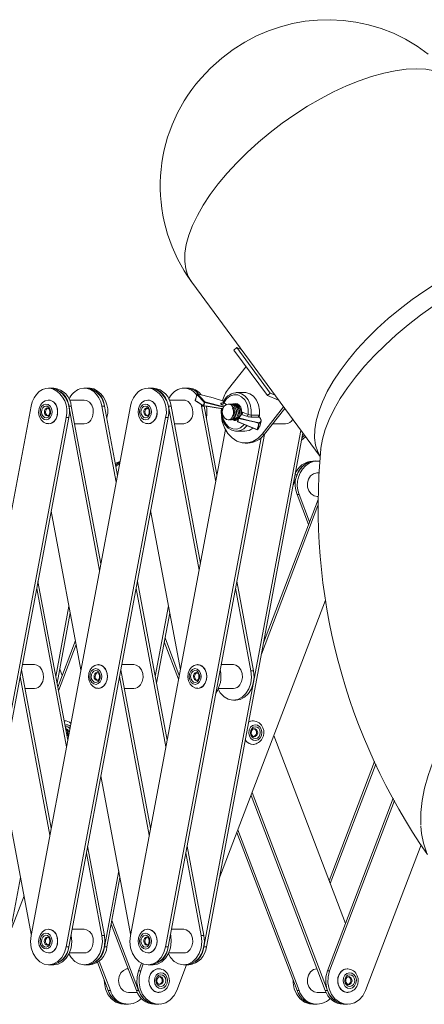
# Model space of a CAD drawing. Header units: millimetres. Extents: x -481 to 407, y 16 to 1448.
# Tile 7 of 11: x 81 to 183, y 32 to 282. Entities that reach past the tile are written whole.
import ezdxf

# ---------------------------------------------------------------- set-up
doc = ezdxf.new("R2010")
doc.units = ezdxf.units.MM

msp = doc.modelspace()

# ---------------------------------------------------------------- linework, layer by layer
at = {"color": 7, "linetype": 'Continuous', "lineweight": 15}
for p, q in [((124.31, 215.09), (156.82, 170.98)), ((135.71, 198.57), (135, 197.9)), ((143.49, 186.39), (135, 197.9)), ((144.2, 187.05), (135.71, 198.57)), ((136.82, 198.11), (135.71, 198.57)), ((138.07, 193.75), (133.62, 188.13)), ((88.73, 188.27), (88.08, 188.27)), ((89.37, 188.27), (88.73, 188.27)), ((89.18, 188.09), (89.82, 188.09)), ((97.76, 188.27), (97.12, 188.27)), ((98.41, 188.27), (97.78, 188.27)), ((98.86, 188.09), (99.5, 188.09)), ((113.9, 188.26), (113.26, 188.26)), ((114.62, 188.29), (113.97, 188.29)), ((114.35, 188.09), (114.99, 188.09)), ((123, 188.29), (122.36, 188.29)), ((123.58, 188.26), (123.4, 188.26)), ((135.47, 187.14), (135.65, 187.15)), ((137.78, 187.15), (135.65, 187.15)), ((144.2, 187.05), (143.49, 186.39)), ((145.31, 186.6), (144.2, 187.05)), ((97.12, 185.27), (93.34, 185.27)), ((122.29, 185.26), (118.6, 185.26)), ((125.25, 185.03), (127.31, 183.8)), ((143.49, 186.39), (146.32, 185.23)), ((83.63, 183.7), (58.46, 49.69)), ((108.8, 183.7), (83.63, 49.69)), ((100.99, 142.11), (93.18, 183.7)), ((93.18, 183.7), (93.83, 183.7)), ((101.31, 143.83), (93.83, 183.7)), ((105.18, 164.44), (101.57, 183.7)), ((101.57, 183.7), (102.21, 183.7)), ((105.51, 166.15), (102.21, 183.7)), ((126.17, 142.19), (118.43, 183.71)), ((118.43, 183.71), (119.07, 183.71)), ((126.5, 143.92), (119.07, 183.71)), ((126.81, 183.71), (126.69, 184.24)), ((130.38, 164.59), (126.81, 183.71)), ((126.81, 183.71), (127.46, 183.71)), ((130.7, 166.31), (127.46, 183.71)), ((131.84, 183.1), (131.84, 183.02)), ((133.95, 184.26), (133.58, 184.26)), ((134.66, 184.26), (134.35, 184.26)), ((134.63, 183.21), (134.84, 183.4)), ((134.72, 183.25), (134.91, 183.37)), ((135, 183.4), (134.84, 183.4)), ((135.05, 183.03), (134.91, 183.37)), ((135.37, 184.26), (135.06, 184.26)), ((135.78, 184.26), (135.77, 184.26)), ((136.91, 181.9), (136.96, 182.12)), ((137.3, 182.1), (138.64, 181.64)), ((147.58, 183.52), (142.11, 176.62)), ((142.75, 176.62), (147.89, 183.1)), ((67.36, 46.82), (92.54, 180.83)), ((68.01, 46.82), (93.18, 180.83)), ((92.53, 46.82), (117.71, 180.83)), ((92.54, 180.83), (93.18, 180.83)), ((93.18, 46.82), (118.35, 180.83)), ((102.8, 180.55), (102.86, 180.83)), ((117.71, 180.83), (118.35, 180.83)), ((128.01, 180.74), (128.03, 180.83)), ((133.58, 180.26), (133.6, 180.26)), ((133.6, 180.28), (133.78, 180.28)), ((133.99, 180.26), (134.31, 180.26)), ((134.7, 180.26), (135.02, 180.26)), ((135.41, 180.26), (135.73, 180.26)), ((135.91, 179.87), (135.91, 179.87)), ((135.97, 179.75), (140.86, 177.72)), ((138.22, 181.16), (136.88, 181.62)), ((139.33, 181.47), (141.16, 181.47)), ((141.44, 180.9), (139.61, 180.9)), ((141.44, 180.92), (141.44, 180.9)), ((94.66, 179.27), (97.12, 179.27)), ((132.86, 177.78), (108.8, 49.68)), ((119.9, 179.26), (122.29, 179.26)), ((127.38, 46.82), (151.94, 177.6)), ((135.65, 177.38), (137.78, 177.38)), ((135.82, 177.38), (135.65, 177.38)), ((140.92, 177.78), (140.86, 177.72)), ((141.41, 179.44), (141.42, 179.36)), ((144.85, 179.26), (148.1, 179.26)), ((117.7, 46.82), (141.91, 175.73)), ((118.35, 46.82), (142.72, 176.57)), ((128.02, 46.82), (152.46, 176.9)), ((142.11, 176.62), (142.75, 176.62)), ((152.86, 176.35), (152.23, 175.69)), ((137.86, 174.37), (138.51, 174.37)), ((156.96, 172.69), (156.98, 172.85)), ((155.55, 169.83), (155, 169.83)), ((156.1, 169.83), (155.55, 169.83)), ((105.66, 169.3), (105, 168.86)), ((106.14, 169.53), (105.66, 169.3)), ((154.02, 169.29), (153.47, 169.29)), ((150.98, 166.32), (149.97, 163.65)), ((156.53, 166.83), (156.1, 166.83)), ((156.29, 160.08), (142.48, 123.8)), ((151.53, 161.35), (150.98, 161.35)), ((150.98, 161.35), (153.88, 153.74)), ((151.53, 161.35), (154.16, 154.46)), ((156.1, 160.83), (156.3, 160.83)), ((88.73, 157.13), (96.27, 116.97)), ((113.92, 157.26), (121.44, 116.98)), ((156.28, 158.6), (141.95, 120.96)), ((92.6, 97.43), (85.06, 137.58)), ((92.92, 99.15), (85.38, 139.3)), ((117.77, 97.44), (110.23, 137.58)), ((118.09, 99.15), (110.55, 139.3)), ((139.32, 116.68), (135.41, 137.65)), ((139.96, 116.68), (135.73, 139.37)), ((89.89, 115.26), (93.24, 133.09)), ((115.06, 115.26), (118.42, 133.14)), ((131.22, 63.84), (158.16, 134.58)), ((90.22, 113.54), (93.57, 131.37)), ((115.39, 113.54), (118.75, 131.42)), ((117.55, 125.03), (121.16, 115.53)), ((94.88, 124.36), (90.4, 112.58)), ((95.06, 123.39), (90.58, 111.62)), ((117.36, 124.07), (120.98, 114.56)), ((84.53, 118.26), (81.43, 118.26)), ((109.7, 118.26), (106.6, 118.26)), ((134.87, 118.26), (131.76, 118.26)), ((88.4, 75.11), (80.86, 115.26)), ((88.73, 76.82), (81.19, 116.98)), ((91.52, 115.52), (90.89, 117.15)), ((113.57, 75.11), (106.03, 115.26)), ((113.9, 76.83), (106.36, 116.97)), ((131.58, 116.68), (131.52, 116.97)), ((139.32, 116.68), (139.96, 116.68)), ((82.07, 112.26), (84.53, 112.26)), ((107.24, 112.26), (109.7, 112.26)), ((131.1, 112.26), (134.87, 112.26)), ((134.87, 109.26), (135.51, 109.26)), ((92.06, 104.04), (92, 104.04)), ((92.16, 104.04), (92, 104.04)), ((163.23, 52.72), (145.11, 100.32)), ((170.61, 93.74), (159.11, 63.54)), ((170.92, 93.1), (159.39, 62.82)), ((76.14, 90.12), (83.68, 49.97)), ((101.31, 90.12), (108.85, 49.97)), ((139.33, 85.13), (158.12, 35.76)), ((139.6, 85.85), (158.66, 35.76)), ((175.31, 84.44), (158.66, 40.74)), ((175.63, 83.85), (159.21, 40.74)), ((135.76, 75.75), (150.98, 35.76)), ((136.03, 76.47), (151.53, 35.76)), ((168.34, 35.76), (182.39, 72.65)), ((101.56, 49.69), (97.64, 70.58)), ((102.21, 49.69), (97.96, 72.3)), ((126.73, 49.68), (122.81, 70.58)), ((127.38, 49.68), (123.13, 72.3)), ((102.21, 46.82), (105.83, 66.08)), ((77.68, 46.82), (80.98, 64.36)), ((102.85, 46.82), (106.15, 64.36)), ((78.42, 50.73), (81.85, 59.74)), ((103.93, 52.53), (110.31, 35.77)), ((104.11, 53.49), (110.85, 35.77)), ((93.82, 49.69), (93.77, 49.97)), ((97.11, 51.25), (94.01, 51.25)), ((118.99, 49.68), (118.94, 49.97)), ((122.28, 51.25), (119.18, 51.25)), ((101.56, 49.69), (102.21, 49.69)), ((126.73, 49.68), (127.38, 49.68)), ((92.53, 46.82), (93.18, 46.82)), ((93.34, 45.25), (97.11, 45.25)), ((102.21, 46.82), (102.85, 46.82)), ((117.7, 46.82), (118.35, 46.82)), ((118.51, 45.25), (122.28, 45.25)), ((127.38, 46.82), (128.02, 46.82)), ((100.46, 42.89), (103.17, 35.77)), ((100.88, 43.21), (103.72, 35.77)), ((111.59, 42.66), (110.86, 40.74)), ((112.06, 42.46), (111.4, 40.74)), ((88.08, 42.25), (89.37, 42.25)), ((97.11, 42.25), (98.4, 42.25)), ((111.4, 40.74), (110.86, 40.74)), ((113.25, 42.25), (114.54, 42.25)), ((120.53, 35.77), (123, 42.25)), ((122.28, 42.25), (123.57, 42.25)), ((159.21, 40.74), (158.66, 40.74)), ((103.72, 35.77), (103.17, 35.77)), ((108.28, 35.25), (110.53, 35.25)), ((110.85, 35.77), (110.31, 35.77)), ((151.53, 35.76), (150.98, 35.76)), ((156.09, 35.25), (158.34, 35.25)), ((158.66, 35.76), (158.12, 35.76)), ((107.18, 32.25), (108.28, 32.25)), ((114.87, 32.25), (115.97, 32.25)), ((154.99, 32.25), (156.09, 32.25)), ((162.68, 32.25), (163.78, 32.25))]:
    msp.add_line(p, q, dxfattribs=at)
at = {"color": 8, "linetype": 'Continuous', "lineweight": 15}
for p, q in [((124.17, 188.09), (124.67, 188.09)), ((127.61, 184.78), (132.44, 183.53)), ((132.46, 184.54), (133.09, 184.16)), ((131.92, 184.5), (132.15, 184.5)), ((132.55, 183.74), (131.98, 184.08)), ((132.12, 182.85), (132.01, 182.89)), ((102.75, 180.83), (102.86, 180.83)), ((127.99, 180.83), (128.03, 180.83)), ((106.1, 169.3), (105.66, 169.3)), ((150.98, 166.32), (150.47, 166.32)), ((131.47, 116.68), (131.58, 116.68)), ((93.01, 99.62), (92.84, 99.57)), ((93.72, 49.69), (93.82, 49.69)), ((118.89, 49.68), (118.99, 49.68))]:
    msp.add_line(p, q, dxfattribs=at)
at = {"color": 7, "linetype": 'Continuous', "lineweight": 15, "flags": 128}
for points in [[(184.2, 272.87), (181.38, 274.89), (178.44, 276.65), (175.39, 278.14), (172.26, 279.36), (169.08, 280.31), (165.86, 280.99), (162.63, 281.42), (159.4, 281.59), (156.19, 281.51), (153.01, 281.18), (149.87, 280.61), (146.77, 279.81), (143.72, 278.76), (140.71, 277.46), (137.74, 275.9), (134.8, 274.05), (131.9, 271.87), (129.06, 269.33), (126.68, 266.81), (125.39, 265.26)], [(89.18, 188.09), (88.29, 188.26), (87.39, 188.2), (86.52, 187.91), (85.71, 187.4), (84.99, 186.69), (84.39, 185.82), (83.93, 184.81), (83.63, 183.7)], [(89.82, 188.09), (88.93, 188.26), (88.73, 188.27)], [(101.57, 183.7), (101.27, 184.81), (100.81, 185.82), (100.21, 186.69), (99.49, 187.4), (98.68, 187.91), (97.81, 188.2), (96.91, 188.26), (96.02, 188.09)], [(98.86, 188.09), (97.97, 188.26), (97.76, 188.27)], [(99.5, 188.09), (98.61, 188.26), (98.41, 188.27)], [(114.35, 188.09), (113.46, 188.26), (112.56, 188.2), (111.69, 187.9), (110.88, 187.4), (110.16, 186.69), (109.56, 185.82), (109.1, 184.81), (108.8, 183.7)], [(118.43, 183.71), (118.13, 184.82), (117.67, 185.83), (117.07, 186.71), (116.35, 187.42), (115.54, 187.92), (114.67, 188.22), (113.77, 188.28), (113.57, 188.26)], [(114.99, 188.09), (114.11, 188.26), (113.9, 188.26)], [(124.67, 188.09), (123.78, 188.26), (123.58, 188.26)], [(141.44, 181.34), (141.49, 182.72), (141.25, 184.06), (140.72, 185.26), (139.97, 186.22), (139.03, 186.86), (138, 187.14), (137.78, 187.15)], [(88.09, 185.25), (88.01, 185.26), (87.21, 185.08), (86.52, 184.63), (85.99, 183.96), (85.65, 183.1), (85.56, 182.14), (85.73, 181.17), (86.17, 180.3), (86.77, 179.7), (87.49, 179.35), (88.08, 179.3)], [(89.71, 180.15), (90.16, 181), (90.37, 182.01), (90.3, 183.05), (89.96, 183.99), (89.4, 184.73), (88.67, 185.16), (87.99, 185.26)], [(98.74, 180.15), (99.19, 181), (99.4, 182.01), (99.33, 183.05), (98.99, 183.99), (98.43, 184.73), (97.7, 185.16), (97.12, 185.27)], [(113.26, 185.25), (113.18, 185.26), (112.38, 185.08), (111.69, 184.63), (111.16, 183.96), (110.83, 183.1), (110.73, 182.14), (110.9, 181.17), (111.34, 180.29), (111.94, 179.7), (112.66, 179.35), (113.25, 179.3)], [(115.55, 182.26), (115.41, 183.29), (115.01, 184.19), (114.4, 184.86), (113.65, 185.22), (113.18, 185.26)], [(124.58, 182.26), (124.44, 183.29), (124.04, 184.19), (123.43, 184.86), (122.68, 185.22), (122.29, 185.26)], [(125.2, 185.14), (125.2, 185.14), (125.2, 185.14), (125.21, 185.13)], [(125.21, 185.13), (125.28, 185.09), (125.59, 184.9), (126.81, 184.17), (127.27, 183.9)], [(127.49, 184.71), (127.42, 184.78), (127.15, 185.08), (126.05, 186.29), (125.65, 186.73)], [(125.76, 186.81), (125.76, 186.81), (125.77, 186.81)], [(125.77, 186.81), (126.69, 185.8), (127.61, 184.78)], [(138.64, 181.64), (138.63, 182.97), (138.32, 184.24), (137.73, 185.32), (136.92, 186.12), (135.96, 186.57), (134.95, 186.62), (133.97, 186.27), (133.11, 185.56), (132.46, 184.54)], [(88.82, 183.11), (88.47, 183.74), (87.96, 184.15), (87.37, 184.26), (86.79, 184.08), (86.31, 183.61), (86, 182.95), (85.91, 182.17), (86.06, 181.42), (86.41, 180.79), (86.92, 180.38), (87.51, 180.27), (88.09, 180.45), (88.57, 180.92), (88.88, 181.59), (88.97, 182.36), (88.82, 183.11)], [(88.48, 182.9), (88.58, 182.33), (88.52, 181.76), (88.29, 181.25), (87.93, 180.91), (87.49, 180.77), (87.05, 180.85), (86.67, 181.16), (86.4, 181.63), (86.29, 182.2), (86.36, 182.78), (86.59, 183.28), (86.95, 183.62), (87.39, 183.76), (87.83, 183.68), (88.21, 183.37), (88.48, 182.9)], [(88.33, 182.73), (88.39, 182.49), (88.4, 182.13), (88.33, 181.79), (88.18, 181.52), (88, 181.34), (87.82, 181.27), (87.76, 181.28)], [(88.08, 179.27), (88.68, 179.37), (89.4, 179.81), (89.96, 180.55), (90.3, 181.5), (90.37, 182.53), (90.16, 183.54)], [(113.99, 183.11), (113.64, 183.74), (113.13, 184.15), (112.54, 184.26), (111.96, 184.07), (111.48, 183.61), (111.17, 182.94), (111.08, 182.17), (111.23, 181.41), (111.58, 180.79), (112.09, 180.38), (112.68, 180.27), (113.26, 180.45), (113.74, 180.92), (114.05, 181.58), (114.14, 182.36), (113.99, 183.11)], [(113.65, 182.9), (113.75, 182.33), (113.69, 181.75), (113.46, 181.25), (113.1, 180.91), (112.66, 180.77), (112.22, 180.85), (111.84, 181.16), (111.57, 181.63), (111.47, 182.2), (111.53, 182.77), (111.76, 183.28), (112.12, 183.62), (112.56, 183.76), (113, 183.67), (113.38, 183.37), (113.65, 182.9)], [(113.5, 182.73), (113.56, 182.49), (113.57, 182.13), (113.5, 181.79), (113.35, 181.51), (113.17, 181.34), (112.99, 181.27), (112.93, 181.28)], [(113.25, 179.26), (113.85, 179.37), (114.57, 179.81), (115.14, 180.55), (115.47, 181.49), (115.54, 182.53), (115.33, 183.54)], [(132.2, 183.05), (130.52, 183.31), (127.34, 183.79)], [(131.98, 184.08), (131.84, 184.18), (131.7, 184.31), (131.67, 184.41), (131.75, 184.48), (131.92, 184.5)], [(131.85, 183.12), (131.8, 182.46), (131.88, 181.22), (132.22, 180.04), (132.78, 179), (133.53, 178.17), (134.44, 177.62), (135.42, 177.39), (135.83, 177.42)], [(134.84, 183.4), (134.37, 183.98), (133.76, 184.25), (133.12, 184.17), (132.56, 183.76), (132.19, 183.08), (132.05, 182.25), (132.19, 181.43), (132.58, 180.76), (133.14, 180.35), (133.78, 180.28)], [(134.31, 180.28), (134.38, 180.27), (134.84, 180.41), (135.24, 180.77), (135.52, 181.3), (135.65, 181.93), (135.62, 182.61), (135.4, 183.24), (135.04, 183.77), (134.57, 184.12), (134.02, 184.26), (133.95, 184.25)], [(135, 183.4), (135.24, 182.87), (135.35, 182.2), (135.28, 181.54), (135.05, 180.96), (134.7, 180.53), (134.25, 180.3), (133.99, 180.29)], [(134.09, 184.21), (134.45, 184.26), (134.99, 184.11), (135.46, 183.74), (135.81, 183.21), (136.02, 182.57), (136.05, 181.9), (135.91, 181.26), (135.62, 180.75), (135.21, 180.4), (134.75, 180.27), (134.47, 180.32)], [(134.66, 180.36), (134.87, 180.27), (135.34, 180.32), (135.78, 180.58), (136.12, 181.04), (136.32, 181.63), (136.36, 182.3), (136.23, 182.96), (135.93, 183.55), (135.5, 183.98), (134.98, 184.23), (134.66, 184.24)], [(134.71, 184.27), (134.83, 184.33), (135.36, 184.43), (135.88, 184.3), (136.35, 183.96), (136.71, 183.45), (136.93, 182.81), (136.97, 182.11)], [(134.81, 184.23), (134.85, 184.25), (135.41, 184.22), (135.92, 183.96), (136.35, 183.52), (136.64, 182.93), (136.76, 182.27), (136.71, 181.6), (136.63, 181.36)], [(135.5, 184.21), (135.97, 184.1), (136.44, 183.79)], [(136.97, 182.11), (136.89, 181.85), (136.85, 181.77)], [(136.96, 182.12), (136.95, 182.12), (136.94, 182.12), (136.94, 182.12), (136.94, 182.11), (136.94, 182.11), (136.95, 182.11), (136.96, 182.11), (136.97, 182.11)], [(136.97, 182.11), (137.06, 182.13), (137.3, 182.1)], [(131.87, 180.83), (132.06, 179.87), (132.63, 178.24), (133.46, 176.82), (134.52, 175.68), (135.74, 174.87), (137.07, 174.44), (138.44, 174.41), (139.78, 174.78), (141.02, 175.53), (142.11, 176.62)], [(135.39, 180.2), (135.86, 180.29), (135.95, 180.33)], [(135.98, 179.82), (136.16, 179.74), (136.89, 179.44), (139.79, 178.24), (140.87, 177.79)], [(136.81, 181.64), (136.22, 180.8), (136.15, 180.7)], [(141.31, 179.4), (141.12, 179.44), (140.36, 179.63), (137.33, 180.36), (136.2, 180.63)], [(136.88, 181.62), (136.59, 181.22), (136.25, 180.74)], [(136.25, 180.74), (138.81, 180.12), (141.35, 179.51)], [(136.88, 181.62), (136.85, 181.65), (136.81, 181.64)], [(141.16, 181.47), (141.34, 181.42), (141.44, 181.34)], [(141.35, 179.51), (141.72, 179.79), (141.86, 180.16), (141.69, 180.61), (141.44, 180.9)], [(141.44, 181.34), (141.43, 181.14), (141.42, 180.94)], [(141.44, 180.93), (141.43, 180.94), (141.42, 180.95)], [(141.68, 180.59), (141.76, 180.5), (141.94, 180.05), (141.8, 179.67), (141.43, 179.39)], [(141.53, 178.54), (141.77, 179.26), (141.92, 179.93)], [(140.99, 177.78), (141.19, 177.96), (141.47, 178.56)], [(153.15, 175.96), (152.55, 175.41), (152.12, 175.11)], [(106.18, 169.71), (105.43, 169.46), (104.94, 169.2)], [(106.09, 169.23), (105.36, 168.71), (105.08, 168.45)], [(156.1, 166.83), (156.02, 166.83), (155.17, 166.62), (154.43, 166.08), (153.89, 165.26), (153.62, 164.27), (153.64, 163.23), (153.96, 162.26), (154.54, 161.48), (155.31, 160.99), (156.1, 160.83)], [(86.15, 113.14), (86.61, 114), (86.81, 115), (86.74, 116.04), (86.4, 116.98), (85.84, 117.72), (85.12, 118.16), (84.53, 118.26)], [(100.68, 118.24), (100.6, 118.26), (99.79, 118.07), (99.1, 117.62), (98.57, 116.95), (98.24, 116.09), (98.14, 115.13), (98.31, 114.16), (98.75, 113.29), (99.35, 112.69), (100.07, 112.34), (100.66, 112.29)], [(101.41, 116.11), (101.05, 116.73), (100.54, 117.14), (99.95, 117.26), (99.37, 117.07), (98.89, 116.61), (98.59, 115.94), (98.5, 115.17), (98.64, 114.41), (98.99, 113.78), (99.5, 113.38), (100.09, 113.26), (100.67, 113.45), (101.15, 113.91), (101.46, 114.58), (101.55, 115.35), (101.41, 116.11)], [(102.29, 113.14), (102.75, 113.99), (102.95, 115), (102.88, 116.04), (102.54, 116.98), (101.98, 117.72), (101.26, 118.16), (100.57, 118.25)], [(111.32, 113.14), (111.78, 113.99), (111.98, 115), (111.91, 116.04), (111.57, 116.98), (111.01, 117.72), (110.29, 118.16), (109.7, 118.26)], [(125.84, 118.24), (125.76, 118.26), (124.96, 118.07), (124.27, 117.62), (123.74, 116.95), (123.41, 116.09), (123.31, 115.13), (123.48, 114.16), (123.92, 113.29), (124.52, 112.69), (125.24, 112.34), (125.83, 112.29)], [(126.57, 116.11), (126.22, 116.73), (125.71, 117.14), (125.12, 117.25), (124.54, 117.07), (124.06, 116.6), (123.75, 115.94), (123.66, 115.17), (123.81, 114.41), (124.16, 113.78), (124.67, 113.38), (125.26, 113.26), (125.84, 113.45), (126.32, 113.91), (126.63, 114.58), (126.72, 115.35), (126.57, 116.11)], [(127.46, 113.14), (127.91, 113.99), (128.12, 115), (128.05, 116.04), (127.71, 116.98), (127.15, 117.72), (126.42, 118.16), (125.74, 118.25)], [(136.49, 113.14), (136.95, 113.99), (137.15, 115), (137.08, 116.04), (136.74, 116.98), (136.18, 117.72), (135.46, 118.16), (134.87, 118.26)], [(101.06, 115.89), (101.17, 115.33), (101.1, 114.75), (100.87, 114.25), (100.51, 113.9), (100.07, 113.76), (99.63, 113.85), (99.25, 114.15), (98.98, 114.62), (98.88, 115.19), (98.94, 115.77), (99.18, 116.27), (99.54, 116.62), (99.97, 116.76), (100.41, 116.67), (100.79, 116.37), (101.06, 115.89)], [(100.91, 115.73), (100.97, 115.48), (100.98, 115.12), (100.91, 114.78), (100.76, 114.51), (100.58, 114.33), (100.4, 114.26), (100.34, 114.27)], [(100.66, 112.26), (101.27, 112.36), (101.99, 112.8), (102.55, 113.54), (102.88, 114.49), (102.95, 115.53), (102.74, 116.53)], [(126.23, 115.89), (126.33, 115.33), (126.27, 114.75), (126.04, 114.25), (125.68, 113.9), (125.24, 113.76), (124.8, 113.85), (124.42, 114.15), (124.15, 114.62), (124.04, 115.19), (124.11, 115.77), (124.34, 116.27), (124.7, 116.61), (125.14, 116.76), (125.58, 116.67), (125.96, 116.36), (126.23, 115.89)], [(126.08, 115.72), (126.14, 115.48), (126.15, 115.12), (126.08, 114.78), (125.93, 114.51), (125.75, 114.33), (125.57, 114.26), (125.51, 114.27)], [(125.83, 112.26), (126.43, 112.36), (127.15, 112.8), (127.72, 113.54), (128.05, 114.49), (128.12, 115.52), (127.91, 116.53)], [(131, 112.04), (131.55, 111.11), (132.49, 110.13), (133.58, 109.5), (134.76, 109.26), (135.95, 109.43), (137.07, 109.99), (138.03, 110.92), (138.78, 112.14), (139.27, 113.57), (139.45, 115.12), (139.32, 116.68)], [(135.51, 109.26), (136.6, 109.43), (137.71, 109.99), (138.68, 110.92), (139.43, 112.14), (139.91, 113.57), (140.09, 115.12), (139.96, 116.68)], [(182.31, 77.65), (182.29, 78.01), (182.31, 80.84), (182.63, 83.83), (183.25, 86.96), (184.17, 90.21), (185.39, 93.58), (186.89, 97.04), (188.68, 100.58), (190.74, 104.19), (193.06, 107.85), (195.64, 111.55), (198.47, 115.26)], [(139.88, 104.04), (139.22, 103.94), (138.71, 103.7)], [(141.94, 101.89), (141.55, 102.52), (140.99, 102.92), (140.35, 103.04), (139.71, 102.85), (139.19, 102.39), (138.85, 101.72), (138.75, 100.95), (138.91, 100.19), (139.3, 99.56), (139.86, 99.16), (140.5, 99.04), (141.13, 99.23), (141.66, 99.69), (142, 100.36), (142.09, 101.13), (141.94, 101.89)], [(141.56, 101.68), (141.68, 101.11), (141.6, 100.53), (141.35, 100.03), (140.96, 99.68), (140.48, 99.54), (140, 99.63), (139.58, 99.93), (139.29, 100.41), (139.17, 100.97), (139.25, 101.55), (139.5, 102.05), (139.89, 102.4), (140.37, 102.54), (140.85, 102.45), (141.27, 102.15), (141.56, 101.68)], [(92.38, 102.04), (92.38, 102.04), (92.66, 101.95), (92.87, 101.75), (93.01, 101.5)], [(92.82, 101.47), (92.63, 101.78), (92.39, 101.97)], [(140.14, 100.05), (139.88, 100.11), (139.65, 100.3), (139.49, 100.56), (139.4, 100.91), (139.42, 101.27), (139.53, 101.6), (139.71, 101.85), (139.93, 102), (140.19, 102.04), (140.47, 101.94), (140.68, 101.74), (140.82, 101.5)], [(182.29, 77.4), (182.46, 75.5), (182.96, 73.06), (183.73, 70.79)], [(88.09, 51.24), (88.01, 51.25), (87.2, 51.07), (86.52, 50.62), (85.99, 49.95), (85.65, 49.09), (85.55, 48.13), (85.72, 47.16), (86.17, 46.29), (86.77, 45.69), (87.49, 45.34), (88.08, 45.29)], [(88.82, 49.1), (88.47, 49.73), (87.95, 50.14), (87.37, 50.25), (86.79, 50.06), (86.31, 49.6), (86, 48.93), (85.91, 48.16), (86.05, 47.41), (86.41, 46.78), (86.92, 46.37), (87.51, 46.26), (88.08, 46.44), (88.56, 46.91), (88.87, 47.57), (88.96, 48.35), (88.82, 49.1)], [(89.7, 46.14), (90.16, 46.99), (90.36, 48), (90.29, 49.04), (89.96, 49.98), (89.39, 50.71), (88.67, 51.15), (87.98, 51.25)], [(98.74, 46.14), (99.19, 46.99), (99.4, 48), (99.32, 49.04), (98.99, 49.98), (98.42, 50.71), (97.7, 51.15), (97.11, 51.25)], [(113.26, 51.24), (113.18, 51.25), (112.37, 51.07), (111.69, 50.62), (111.16, 49.94), (110.82, 49.09), (110.72, 48.12), (110.89, 47.15), (111.34, 46.28), (111.93, 45.68), (112.66, 45.33), (113.25, 45.29)], [(113.99, 49.1), (113.63, 49.73), (113.12, 50.13), (112.53, 50.25), (111.96, 50.06), (111.48, 49.6), (111.17, 48.93), (111.08, 48.16), (111.22, 47.4), (111.57, 46.78), (112.09, 46.37), (112.67, 46.25), (113.25, 46.44), (113.73, 46.9), (114.04, 47.57), (114.13, 48.34), (113.99, 49.1)], [(114.87, 46.14), (115.33, 46.99), (115.53, 48), (115.46, 49.03), (115.13, 49.98), (114.56, 50.71), (113.84, 51.15), (113.15, 51.25)], [(123.9, 46.14), (124.36, 46.99), (124.56, 48), (124.49, 49.03), (124.16, 49.98), (123.59, 50.71), (122.87, 51.15), (122.28, 51.25)], [(83.63, 49.69), (83.5, 48.13), (83.68, 46.58), (84.16, 45.15), (84.91, 43.92), (85.87, 43), (86.99, 42.43), (88.18, 42.26), (89.36, 42.49), (90.45, 43.12), (91.39, 44.1), (92.1, 45.36), (92.53, 46.82)], [(88.47, 48.89), (88.58, 48.32), (88.51, 47.74), (88.28, 47.24), (87.92, 46.9), (87.49, 46.76), (87.05, 46.84), (86.66, 47.15), (86.4, 47.62), (86.29, 48.19), (86.36, 48.76), (86.59, 49.27), (86.95, 49.61), (87.38, 49.75), (87.82, 49.66), (88.21, 49.36), (88.47, 48.89)], [(88.32, 48.72), (88.39, 48.48), (88.4, 48.12), (88.32, 47.78), (88.18, 47.5), (88, 47.33), (87.81, 47.26), (87.75, 47.27)], [(88.08, 45.25), (88.68, 45.36), (89.4, 45.8), (89.96, 46.54), (90.3, 47.48), (90.36, 48.52), (90.16, 49.53)], [(89.37, 42.25), (90.46, 42.43), (91.58, 43), (92.54, 43.92), (93.29, 45.15), (93.77, 46.58), (93.95, 48.13), (93.82, 49.69)], [(93.24, 45.04), (93.8, 44.1), (94.74, 43.12), (95.83, 42.49), (97.02, 42.26), (98.21, 42.43), (99.32, 43), (100.29, 43.92), (101.03, 45.15), (101.51, 46.58), (101.7, 48.13), (101.56, 49.69)], [(97.76, 42.25), (98.85, 42.43), (99.97, 43), (100.93, 43.92), (101.68, 45.15), (102.16, 46.58), (102.34, 48.13), (102.21, 49.69)], [(108.8, 49.68), (108.67, 48.13), (108.85, 46.58), (109.33, 45.15), (110.08, 43.92), (111.04, 43), (112.16, 42.43), (113.35, 42.25), (114.53, 42.49), (115.62, 43.12), (116.56, 44.1), (117.27, 45.36), (117.7, 46.82)], [(113.64, 48.89), (113.75, 48.32), (113.68, 47.74), (113.45, 47.24), (113.09, 46.89), (112.66, 46.75), (112.22, 46.84), (111.83, 47.14), (111.57, 47.62), (111.46, 48.18), (111.53, 48.76), (111.76, 49.26), (112.12, 49.61), (112.55, 49.75), (112.99, 49.66), (113.38, 49.36), (113.64, 48.89)], [(113.49, 48.72), (113.56, 48.48), (113.57, 48.12), (113.49, 47.78), (113.35, 47.5), (113.17, 47.33), (112.98, 47.26), (112.92, 47.27)], [(113.25, 45.25), (113.85, 45.36), (114.57, 45.8), (115.13, 46.54), (115.47, 47.48), (115.53, 48.52), (115.33, 49.53)], [(114.54, 42.25), (115.63, 42.43), (116.75, 43), (117.71, 43.92), (118.46, 45.15), (118.94, 46.58), (119.12, 48.13), (118.99, 49.68)], [(118.41, 45.04), (118.97, 44.1), (119.91, 43.12), (121, 42.49), (122.19, 42.25), (123.38, 42.43), (124.49, 43), (125.45, 43.92), (126.2, 45.15), (126.68, 46.58), (126.86, 48.13), (126.73, 49.68)], [(122.93, 42.25), (124.02, 42.43), (125.14, 43), (126.1, 43.92), (126.85, 45.15), (127.33, 46.58), (127.51, 48.13), (127.38, 49.68)], [(108.22, 41.25), (107.84, 41.21), (107.03, 40.85), (106.36, 40.18), (105.92, 39.28), (105.77, 38.25), (105.92, 37.23), (106.36, 36.33), (107.03, 35.66), (107.84, 35.3), (108.28, 35.25)], [(110.86, 40.74), (110.47, 39.24), (110.43, 37.68), (110.72, 36.15), (111.34, 34.77), (112.23, 33.62), (113.34, 32.79), (114.59, 32.34), (115.42, 32.25)], [(111.4, 40.74), (111.02, 39.24), (110.98, 37.68), (111.27, 36.15), (111.89, 34.77), (112.78, 33.62), (113.89, 32.79), (115.14, 32.34), (116.45, 32.28), (117.72, 32.63), (118.88, 33.37), (119.84, 34.44), (120.53, 35.77)], [(116.06, 41.25), (115.53, 41.21), (114.71, 40.85), (114.05, 40.18), (113.61, 39.28), (113.46, 38.25), (113.61, 37.23), (114.05, 36.33), (114.71, 35.66), (115.53, 35.3), (116.32, 35.28)], [(115.97, 41.25), (115.31, 41.15), (114.52, 40.71), (113.91, 39.97), (113.54, 39.02), (113.47, 37.99), (113.7, 36.98), (114.2, 36.13), (114.91, 35.53), (115.75, 35.26), (115.99, 35.25)], [(118.03, 39.1), (117.64, 39.73), (117.08, 40.13), (116.44, 40.25), (115.81, 40.06), (115.28, 39.6), (114.94, 38.93), (114.85, 38.16), (115, 37.4), (115.39, 36.78), (115.95, 36.37), (116.59, 36.26), (117.23, 36.44), (117.75, 36.91), (118.09, 37.57), (118.19, 38.34), (118.03, 39.1)], [(156.03, 41.25), (156.02, 41.25), (155.16, 41.04), (154.42, 40.49), (153.88, 39.67), (153.61, 38.68), (153.63, 37.64), (153.96, 36.68), (154.53, 35.9), (155.3, 35.4), (156.09, 35.25)], [(158.66, 40.74), (158.28, 39.24), (158.24, 37.67), (158.53, 36.15), (159.15, 34.77), (160.04, 33.62), (161.15, 32.79), (162.4, 32.33), (163.23, 32.25)], [(159.21, 40.74), (158.83, 39.24), (158.79, 37.67), (159.08, 36.15), (159.69, 34.77), (160.59, 33.62), (161.7, 32.79), (162.95, 32.33), (164.26, 32.28), (165.53, 32.63), (166.69, 33.37), (167.65, 34.43), (168.34, 35.76)], [(163.78, 41.25), (163.12, 41.15), (162.33, 40.7), (161.72, 39.97), (161.35, 39.02), (161.28, 37.98), (161.51, 36.98), (162.01, 36.12), (162.72, 35.53), (163.56, 35.26), (163.8, 35.25)], [(163.88, 41.25), (163.7, 41.25), (162.85, 41.04), (162.11, 40.49), (161.57, 39.67), (161.3, 38.68), (161.32, 37.64), (161.64, 36.68), (162.22, 35.9), (162.99, 35.4), (163.85, 35.25), (163.87, 35.25)], [(165.84, 39.1), (165.45, 39.73), (164.89, 40.13), (164.25, 40.25), (163.62, 40.06), (163.09, 39.6), (162.75, 38.93), (162.66, 38.16), (162.81, 37.4), (163.2, 36.77), (163.76, 36.37), (164.4, 36.25), (165.04, 36.44), (165.56, 36.9), (165.9, 37.57), (166, 38.34), (165.84, 39.1)], [(102.17, 38.39), (102.19, 37.68), (102.48, 36.15), (103.1, 34.77), (103.99, 33.62), (105.1, 32.79), (106.35, 32.34), (107.18, 32.25)], [(117.65, 38.89), (117.77, 38.32), (117.7, 37.74), (117.44, 37.24), (117.05, 36.9), (116.57, 36.75), (116.09, 36.84), (115.67, 37.15), (115.38, 37.62), (115.26, 38.18), (115.34, 38.76), (115.59, 39.26), (115.98, 39.61), (116.46, 39.75), (116.94, 39.66), (117.36, 39.36), (117.65, 38.89)], [(116.23, 37.26), (115.97, 37.32), (115.75, 37.51), (115.58, 37.77), (115.49, 38.12), (115.51, 38.49), (115.62, 38.81), (115.8, 39.06), (116.03, 39.21), (116.29, 39.25), (116.56, 39.16), (116.78, 38.96), (116.91, 38.71)], [(149.98, 38.39), (150, 37.67), (150.29, 36.15), (150.91, 34.77), (151.8, 33.62), (152.91, 32.79), (154.16, 32.33), (154.99, 32.25)], [(165.46, 38.89), (165.58, 38.32), (165.51, 37.74), (165.25, 37.24), (164.86, 36.89), (164.38, 36.75), (163.9, 36.84), (163.48, 37.14), (163.19, 37.61), (163.07, 38.18), (163.15, 38.76), (163.4, 39.26), (163.79, 39.61), (164.27, 39.75), (164.75, 39.66), (165.17, 39.36), (165.46, 38.89)], [(164.04, 37.26), (163.78, 37.32), (163.55, 37.5), (163.39, 37.77), (163.3, 38.12), (163.32, 38.48), (163.43, 38.81), (163.61, 39.06), (163.84, 39.21), (164.1, 39.25), (164.37, 39.15), (164.58, 38.95), (164.72, 38.7)]]:
    msp.add_lwpolyline(points, dxfattribs=at)
at = {"color": 8, "linetype": 'Continuous', "lineweight": 15, "flags": 128}
for points in [[(131.03, 240.01), (133.27, 242.7), (135.73, 245.37), (138.38, 247.99), (141.2, 250.54), (144.16, 253.01), (147.24, 255.36), (150.42, 257.58), (153.66, 259.65), (156.94, 261.56), (160.22, 263.28), (163.49, 264.8), (166.72, 266.11), (169.87, 267.2), (172.92, 268.06), (175.85, 268.67), (178.62, 269.04), (181.22, 269.17), (183.62, 269.04), (185.8, 268.67), (187.75, 268.06), (189.44, 267.2), (190.87, 266.11), (191.93, 264.93)], [(124.31, 215.09), (124.22, 215.22), (123.36, 216.74), (122.8, 218.46), (122.53, 220.37), (122.58, 222.44), (122.92, 224.66), (123.57, 227.01), (124.51, 229.48), (125.74, 232.03), (127.24, 234.65), (129.01, 237.32), (131.03, 240.01)], [(163.91, 195.39), (166.16, 198.08), (168.62, 200.74), (171.27, 203.37), (174.09, 205.92), (177.05, 208.38), (180.13, 210.74), (183.31, 212.96), (186.55, 215.03), (189.83, 216.93), (193.11, 218.66), (196.38, 220.18), (199.61, 221.49), (202.76, 222.58), (205.81, 223.43), (208.73, 224.05), (211.51, 224.42), (214.11, 224.54), (216.51, 224.42), (218.69, 224.05), (220.64, 223.43), (222.33, 222.58), (223.76, 221.49), (224.27, 220.97)], [(165.81, 191.07), (168.09, 193.81), (170.58, 196.52), (173.27, 199.2), (176.12, 201.8), (179.12, 204.32), (182.24, 206.74), (185.45, 209.02), (188.74, 211.17), (192.07, 213.15), (195.41, 214.95), (198.75, 216.56), (202.05, 217.97), (205.29, 219.16), (208.43, 220.12), (211.47, 220.85), (214.36, 221.34), (217.09, 221.58), (219.64, 221.58), (221.98, 221.34), (222.61, 221.22)], [(156.82, 171.03), (156.25, 172.12), (155.68, 173.84), (155.42, 175.74), (155.47, 177.82), (155.81, 180.04), (156.46, 182.39), (157.4, 184.85), (158.63, 187.41), (160.13, 190.03), (161.9, 192.7), (163.91, 195.39)], [(156.98, 172.85), (157, 173.12), (157.41, 175.4), (158.12, 177.82), (159.11, 180.34), (160.39, 182.94), (161.94, 185.62), (163.75, 188.33), (165.81, 191.07)], [(135.65, 187.15), (135.89, 187.14), (136.9, 186.86), (137.82, 186.23), (138.57, 185.3), (139.1, 184.13), (139.35, 182.82), (139.33, 181.47)], [(132.37, 183.43), (130.69, 183.86), (127.6, 184.66)], [(132.3, 184.67), (132.29, 184.67), (132.31, 184.63), (132.38, 184.58), (132.46, 184.54)], [(87.77, 183.27), (87.73, 183.26), (87.44, 183.17), (87.2, 182.94), (87.04, 182.61), (87, 182.22), (87.07, 181.84), (87.25, 181.53), (87.5, 181.33), (87.76, 181.27)], [(112.94, 183.26), (112.9, 183.26), (112.61, 183.17), (112.37, 182.94), (112.21, 182.6), (112.17, 182.22), (112.24, 181.84), (112.42, 181.53), (112.67, 181.32), (112.93, 181.26)], [(127.35, 183.79), (127.35, 183.79), (127.35, 183.79), (127.36, 183.8), (127.36, 183.81), (127.37, 183.82), (127.37, 183.83), (127.38, 183.85), (127.38, 183.87)], [(127.38, 183.87), (127.57, 183.84), (128.34, 183.72), (131.38, 183.25), (132.23, 183.13)], [(132.01, 182.89), (131.9, 182.95), (131.85, 183), (131.85, 183.02)], [(132.01, 182.89), (132.02, 181.56), (132.33, 180.29), (132.92, 179.21), (133.73, 178.41), (134.69, 177.96), (135.7, 177.91), (136.68, 178.25), (137.54, 178.97), (137.6, 179.05)], [(135.91, 179.87), (135.91, 179.87), (135.92, 179.86), (135.92, 179.85), (135.93, 179.85), (135.94, 179.84), (135.95, 179.83), (135.97, 179.83), (135.98, 179.82)], [(135.98, 179.82), (135.98, 179.8), (135.97, 179.79), (135.97, 179.77), (135.97, 179.76), (135.97, 179.75), (135.97, 179.75), (135.97, 179.75)], [(140.87, 177.79), (140.86, 177.78), (140.86, 177.76), (140.85, 177.75), (140.85, 177.73), (140.85, 177.73), (140.86, 177.72), (140.86, 177.72)], [(100.35, 116.26), (100.31, 116.26), (100.02, 116.16), (99.78, 115.93), (99.63, 115.6), (99.58, 115.21), (99.65, 114.83), (99.83, 114.52), (100.09, 114.32), (100.34, 114.26)], [(125.52, 116.26), (125.48, 116.26), (125.19, 116.16), (124.95, 115.93), (124.79, 115.6), (124.75, 115.21), (124.82, 114.83), (125, 114.52), (125.25, 114.32), (125.51, 114.26)], [(87.76, 49.25), (87.72, 49.25), (87.43, 49.16), (87.19, 48.93), (87.04, 48.59), (86.99, 48.21), (87.07, 47.83), (87.24, 47.52), (87.5, 47.31), (87.75, 47.25)], [(112.93, 49.25), (112.89, 49.25), (112.6, 49.16), (112.36, 48.93), (112.21, 48.59), (112.16, 48.21), (112.24, 47.83), (112.41, 47.51), (112.67, 47.31), (112.92, 47.25)]]:
    msp.add_lwpolyline(points, dxfattribs=at)
at = {"color": 7, "linetype": 'Continuous', "lineweight": 15}
for centre, radius, start, end in [((157.49, 239.5), 41.15, 141.248, 216.3304), ((88.27, 183.37), 4.92, 3.8352, 84.6929), ((86.48, 182.44), 6.26, 345.1556, 64.4897), ((88.92, 183.37), 4.92, 3.8352, 84.6929), ((87.13, 182.44), 6.26, 345.1556, 64.4897), ((97.71, 183.52), 4.88, 110.246, 156.2323), ((97.31, 183.37), 4.92, 3.8352, 84.6929), ((96.72, 182.98), 5.54, 7.4137, 67.3491), ((96.8, 182.44), 6.26, 345.1556, 64.4897), ((111.65, 182.44), 6.26, 345.1552, 64.489), ((114.16, 183.39), 4.92, 3.768, 84.6737), ((112.3, 182.44), 6.26, 345.1552, 64.489), ((122.95, 183.54), 4.87, 110.1444, 156.2454), ((122.31, 184.26), 4, 34.172, 105.1181), ((122.89, 184.25), 4.04, 38.7101, 88.4552), ((123.21, 183.87), 4.46, 37.6629, 70.9394), ((140.58, 182.79), 8.77, 142.4978, 165.4502), ((135.81, 183.37), 3.75, 95.2485, 160.9743), ((87.94, 182.98), 2.29, 14.0903, 86.2062), ((113.11, 182.98), 2.29, 14.0903, 86.2062), ((125.3, 185.12), 0.1, 168.2509, 239.1785), ((138.21, 182.44), 13.28, 161.1105, 168.2877), ((138.32, 182.44), 13.33, 161.1105, 168.2877), ((125.74, 186.72), 0.1, 77.6144, 161.0697), ((125.75, 186.7), 0.109, 81.1124, 161.2886), ((112.54, 126.18), 62.06, 71.2966, 77.6902), ((134.49, 182.36), 7.38, 161.4508, 167.9474), ((134.45, 182.36), 7.23, 161.4508, 167.9474), ((127.6, 184.67), 0.109, 81.1158, 161.4484), ((127.65, 184.91), 0.261, 231.7975, 258.3375), ((127.42, 184.74), 0.199, 336.3602, 12.8313), ((131.85, 184.7), 0.63, 281.5732, 345.0099), ((131.98, 184.77), 0.318, 283.4447, 344.3332), ((88.37, 182.26), 1.08, 114.6021, 243.8702), ((87.66, 182.58), 0.682, 13.255, 81.508), ((113.54, 182.26), 1.08, 114.6021, 243.8702), ((112.84, 182.58), 0.682, 13.255, 81.508), ((112.86, 181.94), 2.71, 278.4132, 6.8189), ((121.89, 181.94), 2.71, 278.4132, 6.8189), ((127.43, 184.23), 0.369, 244.1447, 262.5774), ((127.36, 183.89), 0.1, 239.1803, 261.3019), ((120.37, 182.26), 7.79, 349.4098, 10.7881), ((132.75, 182.01), 2.15, 320.8945, 7.5975), ((132.13, 182.02), 2.77, 5.6459, 25.5051), ((133.14, 182.16), 1.92, 322.686, 34.604), ((132.95, 182.11), 1.95, 331.3029, 5.3231), ((135.02, 183.2), 0.199, 94.3404, 124.5206), ((135.39, 183.07), 1.25, 57.6193, 109.6768), ((135.48, 183.06), 1.2, 37.0556, 95.0633), ((134.35, 182.18), 2.1, 299.8284, 50.1884), ((136.75, 182.15), 0.546, 283.1817, 354.9438), ((88.04, 181.28), 2.02, 271.2793, 325.7656), ((97.07, 181.28), 2.02, 271.2793, 325.7656), ((133.58, 181.38), 1.12, 280.3041, 319.0457), ((133.74, 181.24), 0.904, 280.6348, 319.4869), ((135.32, 181.41), 1.31, 242.5019, 301.3065), ((135.47, 181.16), 0.9, 246.0238, 324.4212), ((129.06, 182.17), 7.23, 341.4508, 347.9474), ((136.01, 179.84), 0.1, 161.4176, 247.4833), ((128.98, 182.17), 7.38, 341.4508, 347.9474), ((136.23, 180.64), 0.1, 144.5847, 167.917), ((136.4, 180.61), 0.2, 140.2592, 174.509), ((135.37, 182.1), 1.52, 340.9397, 347.0966), ((137.06, 181.74), 0.212, 157.2168, 172.8954), ((138.1, 181.69), 0.546, 283.1817, 354.9438), ((139.8, 185.82), 4.92, 251.3369, 267.8363), ((139.41, 183.22), 1.75, 244.167, 267.5217), ((139.84, 181.37), 0.516, 168.6861, 244.0347), ((141.66, 181.37), 0.516, 168.6861, 244.0347), ((147.97, 181.45), 2.19, 273.3282, 330.9569), ((137.71, 180.55), 3.17, 271.1268, 310.1564), ((140.9, 177.81), 0.1, 247.4839, 309.0873), ((128.31, 182.09), 13.28, 341.1105, 348.2877), ((140.95, 177.95), 0.179, 241.585, 281.0678), ((140.9, 177.8), 0.0914, 309.1681, 341.2598), ((128.37, 182.09), 13.33, 341.1105, 348.2877), ((141.5, 179.38), 0.199, 140.2359, 174.4744), ((141.39, 179.66), 0.279, 251.8971, 277.0904), ((141.33, 179.41), 0.102, 348.3812, 76.3779), ((138.36, 179.78), 5.41, 271.5252, 324.1701), ((310.5, 158.35), 154.17, 174.5739, 214.8879), ((155.24, 164.81), 5.03, 92.7893, 160.6046), ((155.8, 164.79), 5.06, 92.8712, 162.3014), ((155.56, 165.53), 4.31, 90.1258, 118.9827), ((156.1, 165.55), 4.28, 81.8387, 119.0351), ((107.91, 165.14), 4.73, 112.0355, 128.0971), ((156.99, 163.83), 6.5, 122.8024, 202.468), ((157.54, 163.83), 6.5, 122.8024, 202.468), ((100.52, 115.97), 2.29, 14.0903, 86.2062), ((125.69, 115.97), 2.29, 14.0903, 86.2062), ((100.95, 115.26), 1.08, 114.6021, 243.8702), ((100.25, 115.57), 0.682, 13.255, 81.508), ((126.12, 115.25), 1.08, 114.6021, 243.8702), ((125.42, 115.57), 0.682, 13.255, 81.508), ((124.43, 115.24), 7.29, 325.1837, 11.3674), ((84.48, 114.28), 2.02, 271.2793, 325.7656), ((100.62, 114.28), 2.02, 271.2793, 325.7656), ((109.65, 114.28), 2.02, 271.2793, 325.7656), ((125.79, 114.27), 2.02, 271.2793, 325.7656), ((134.82, 114.27), 2.02, 271.2793, 325.7656), ((92.25, 102.05), 1.98, 42.1458, 95.4185), ((139.88, 101.86), 2.18, 87.4959, 122.7382), ((139.86, 101.41), 2.6, 18.8675, 89.6481), ((139.63, 101.03), 2.96, 275.2486, 24.5953), ((92.3, 101.2), 0.843, 18.3137, 84.4911), ((91.75, 101.05), 1.15, 324.6468, 21.4817), ((92.09, 101.05), 1.09, 305.9499, 22.7995), ((139.76, 101.02), 0.98, 276.6639, 27.3864), ((139.82, 101.19), 0.858, 18.6349, 77.3162), ((140.04, 101.02), 0.979, 276.0649, 27.4406), ((140.11, 101.21), 0.838, 18.1943, 87.3044), ((139.95, 100.44), 2.39, 209.9069, 268.8636), ((139.92, 100.4), 2.35, 209.392, 271.1756), ((87.94, 48.97), 2.29, 14.0903, 86.2062), ((113.11, 48.97), 2.29, 14.0903, 86.2062), ((88.36, 48.25), 1.08, 114.6021, 243.8702), ((87.66, 48.57), 0.682, 13.255, 81.508), ((113.53, 48.25), 1.08, 114.6021, 243.8702), ((112.83, 48.56), 0.682, 13.255, 81.508), ((88.04, 47.27), 2.02, 271.2793, 325.7656), ((88.06, 47.35), 5.14, 277.4164, 354.0501), ((88.26, 47.16), 4.93, 275.4505, 356.016), ((97.07, 47.27), 2.02, 271.2793, 325.7656), ((97.29, 47.16), 4.93, 275.4505, 356.016), ((97.93, 47.16), 4.93, 275.4505, 356.016), ((113.2, 47.27), 2.02, 271.2793, 325.7656), ((113.23, 47.35), 5.14, 277.4165, 354.0526), ((113.43, 47.16), 4.93, 275.4511, 356.018), ((122.24, 47.27), 2.02, 271.2793, 325.7656), ((122.46, 47.16), 4.93, 275.4511, 356.018), ((123.1, 47.16), 4.93, 275.4511, 356.018), ((115.95, 38.63), 2.6, 18.8675, 89.6481), ((163.76, 38.62), 2.6, 18.8675, 89.6481), ((115.85, 38.23), 0.98, 276.6639, 27.3864), ((115.72, 38.24), 2.96, 275.2486, 24.5953), ((115.91, 38.4), 0.858, 18.6349, 77.3162), ((116.13, 38.23), 0.979, 276.0649, 27.4406), ((116.2, 38.42), 0.838, 18.1943, 87.3044), ((163.66, 38.22), 0.98, 276.6639, 27.3864), ((163.53, 38.23), 2.96, 275.2486, 24.5953), ((163.72, 38.4), 0.858, 18.6349, 77.3162), ((163.94, 38.22), 0.979, 276.0649, 27.4406), ((164.01, 38.41), 0.838, 18.1943, 87.3044), ((107.96, 37.28), 5.03, 197.4777, 267.3439), ((107.93, 37.23), 4.98, 197.1169, 267.7047), ((108.22, 36.96), 4.66, 194.8283, 316.1186), ((115.07, 37.23), 4.98, 197.1169, 267.7047), ((115.62, 37.23), 4.98, 197.1169, 267.7047), ((155.74, 37.23), 4.98, 197.1155, 267.7045), ((155.77, 37.27), 5.03, 197.4764, 267.3437), ((156.03, 36.95), 4.66, 194.8268, 316.1184), ((162.88, 37.23), 4.98, 197.1155, 267.7045), ((163.43, 37.23), 4.98, 197.1155, 267.7045)]:
    msp.add_arc(centre, radius, start, end, dxfattribs=at)
at = {"color": 8, "linetype": 'Continuous', "lineweight": 15}
for centre, radius, start, end in [((125.3, 185.11), 0.0905, 166.43, 237.4326), ((125.66, 186.75), 0.0144, 169.6754, 235.7929), ((127.36, 183.88), 0.0906, 166.2552, 237.236), ((132.09, 184.76), 0.306, 238.2759, 270.4723), ((131.36, 183.02), 0.664, 348.1039, 4.7187), ((136.21, 180.74), 0.11, 224.5434, 266.5377), ((136.23, 180.64), 0.0984, 77.6979, 144.3518), ((135.47, 180.83), 3.46, 275.7396, 323.3715), ((92.61, 101.59), 1.45, 48.3074, 106.5784), ((92.61, 101.41), 1.13, 39.5933, 106.2223)]:
    msp.add_arc(centre, radius, start, end, dxfattribs=at)

doc.saveas('drawing.dxf')
